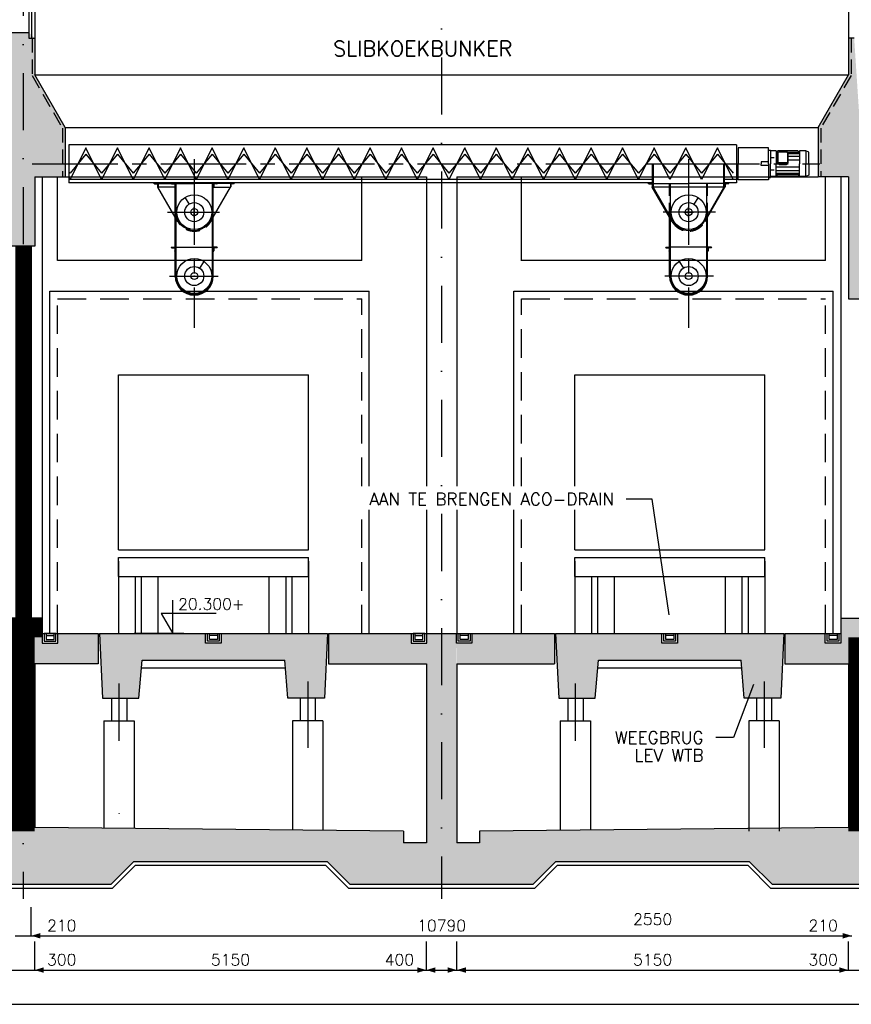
# Model space of a CAD drawing. Extents: x 0 to 118900, y 0 to 84100.
# Tile 11 of 20: x 59925 to 70860, y 47046 to 59987. Entities that reach past the tile are written whole.
import ezdxf
from ezdxf.enums import TextEntityAlignment as Align

# ---------------------------------------------------------------- set-up
doc = ezdxf.new("R2010")
doc.units = 0
doc.header["$LTSCALE"] = 60
doc.header["$MEASUREMENT"] = 0
for name, pattern in [('CENTER2', [28.125, 18.75, -3.125, 3.125, -3.125]), ('CENTRE2', [28.125, 18.75, -3.125, 3.125, -3.125]), ('DASHDOT', [25, 12.5, -6.25, 0, -6.25]), ('HIDDEN', [9.375, 6.25, -3.125]), ('HIDDEN2', [4.6875, 3.125, -1.5625])]:
    doc.linetypes.add(name, pattern=pattern)
doc.layers.get('0').update_dxf_attribs({"linetype": 'CONTINUOUS'})
for name, color, linetype in [('BEKLEDINGBETON', 3, 'CONTINUOUS'), ('BETON', 8, 'CONTINUOUS'), ('CONSTR50', 1, 'CONTINUOUS'), ('HGTMAAT15', 3, 'CONTINUOUS'), ('LAAG18', 3, 'CONTINUOUS'), ('LAAG25', 4, 'CONTINUOUS'), ('LAAG35', 7, 'CONTINUOUS'), ('MAAT15', 3, 'CONTINUOUS'), ('MAAT20', 4, 'CONTINUOUS'), ('ME-CL', 8, 'CENTRE2'), ('ME1', 8, 'CONTINUOUS'), ('ME2', 8, 'CONTINUOUS'), ('RIOLERING', 7, 'CONTINUOUS'), ('STRAMIEN', 3, 'DASHDOT'), ('TXT18', 3, 'CONTINUOUS')]:
    doc.layers.add(name, color=color, linetype=linetype)
doc.styles.add('ROMANS', font='romans')

# ---------------------------------------------------------------- blocks, each defined once
blk = doc.blocks.new('ST105')
at = {"color": 0}
for p, q in [((0, 49.94261007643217), (0.05738992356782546, 50)), ((0, 42.87154226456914), (4.798600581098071, 47.6701428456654)), ((0, 35.80047445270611), (5, 40.80047445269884)), ((0, 28.7294066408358), (5, 33.7294066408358)), ((0, 21.65833882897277), (5, 26.65833882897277)), ((0, 14.58727101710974), (5, 19.58727101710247)), ((0, 7.516203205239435), (5, 12.51620320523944)), ((0, 0.445135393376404), (6.83269129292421, 7.277826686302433)), ((6.625932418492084, 0), (11.63543239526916, 5.00949997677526)), ((13.69700023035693, 0), (18.69700023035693, 5)), ((20.76806804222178, 0), (25.76806804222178, 5)), ((27.83913585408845, 0), (32.83913585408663, 5)), ((34.9102036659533, 0), (39.9102036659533, 5)), ((41.98127147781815, 0), (46.95196680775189, 4.970695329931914)), ((49.05233928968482, 0), (50, 0.9476607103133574))]:
    blk.add_line(p, q, dxfattribs=at)
for p, q in [((0, 50), (0, 0)), ((0, 0), (50, 0)), ((5, 46.5), (5, 12)), ((12, 5), (46.5, 5)), ((50, 0), (50, 1.5))]:
    blk.add_line(p, q)
for centre, radius, start, end in [((1.5, 46.5), 3.5, 0, 90), ((12, 12), 7, 180, 270), ((46.5, 1.5), 3.5, 0, 90)]:
    blk.add_arc(centre, radius, start, end)
blk = doc.blocks.new('ZUHMAAT1')
at = {"layer": 'MAAT20'}
for p, q in [((4.305790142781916, 1.818989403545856e-12), (4.305790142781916, 2.930362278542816)), ((3.295427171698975, 1.750000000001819), (4.305790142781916, 1.818989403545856e-12)), ((8.103743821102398, 1.750000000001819), (3.295427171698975, 1.750000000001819)), ((5.259197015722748, 1.818989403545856e-12), (0.9211685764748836, 1.818989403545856e-12))]:
    blk.add_line(p, q, dxfattribs=at)
blk = doc.blocks.new('ZUDIMTUS')
at = {"color": 3}
blk.add_solid([(0, 0), (-800, -240), (-800, 240)], dxfattribs=at)

msp = doc.modelspace()

# ---------------------------------------------------------------- linework, layer by layer
at = {"layer": 'BEKLEDINGBETON', "linetype": 'HIDDEN2'}
for points in [[(60087.03758351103, 59744.70085465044), (60087.03758351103, 59253.15032084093), (60487.0418356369, 58560.32263291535), (60487.0418356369, 57919.70085465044)], [(70857.03333138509, 59744.70085465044), (70857.03333138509, 59253.1429559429), (70457.03333138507, 58560.32263291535), (70457.03333138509, 57919.70085465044)]]:
    msp.add_lwpolyline(points, dxfattribs=at)
at = {"layer": 'BETON', "color": 4, "linetype": 'Continuous', "const_width": 210.0000000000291}
msp.add_lwpolyline([(59972.03758351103, 57009.70085465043), (59972.03758351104, 52119.70085465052)], dxfattribs=at)
at = {"layer": 'BETON'}
for points, const_width in [([(60222.03758351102, 51994.70085465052), (52822.03758351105, 51994.70085465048)], 250.0000000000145), ([(59972.03758351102, 51869.70085465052), (59972.03758351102, 49319.70085465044)], 300), ([(70972.03758351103, 51869.70085465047), (70972.03758351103, 49319.70085465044)], 300)]:
    msp.add_lwpolyline(points, dxfattribs=dict(at, const_width=const_width))
for points in [[(59822.03758351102, 57269.70085465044), (60122.03758351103, 57009.70085465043), (59822.03758351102, 59819.70085465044), (60122.03758351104, 57919.70085465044)], [(59822.03758351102, 59819.70085465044), (60122.03758351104, 57919.70085465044), (60047.03758351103, 59819.70085465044), (60047.03758351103, 59744.70085465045)], [(60047.03758351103, 59819.70085465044), (60047.03758351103, 59744.70085465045), (60122.03758351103, 59744.70085465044), (60122.03758351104, 57919.70085465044)], [(71122.03333138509, 56319.70085465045), (70897.03333138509, 59744.70085465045), (70822.03333138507, 56319.70085465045), (70822.03333138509, 59744.70085465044)], [(60122.03758351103, 59262.52854257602), (60522.0418356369, 58569.70085465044), (60122.03758351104, 57919.70085465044), (60522.0418356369, 57919.70085465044)], [(70422.03333138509, 57919.70085465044), (70822.03333138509, 57919.70085465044), (70422.03333138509, 58569.70085465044), (70822.03333138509, 59262.52117767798)], [(53222.037583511, 57269.70085465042), (53222.037583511, 57009.70085465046), (59822.03758351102, 57269.70085465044), (60122.03758351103, 57009.70085465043)], [(74672.037583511, 52119.70085465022), (74672.037583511, 51869.70085465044), (70722.03758351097, 52119.70085465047), (71122.03758351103, 51869.70085465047)], [(70722.03758351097, 52119.70085465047), (71122.03758351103, 51869.70085465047), (70722.03758351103, 51792.7008546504), (71122.03758351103, 51869.70085465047)], [(60122.03758351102, 51519.70085465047), (59822.03758351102, 51869.70085465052), (60222.03758351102, 51792.70085465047), (60222.03758351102, 51919.70085465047)], [(60957.03758351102, 51519.70085465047), (60427.03758351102, 51792.70085465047), (60957.03758351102, 51919.70085465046), (60427.03758351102, 51919.70085465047)], [(60972.03758351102, 51919.70085465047), (61012.03758351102, 51069.70085465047), (61533.70425017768, 51569.70085465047), (61492.03758351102, 51069.70085465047)], [(60972.03758351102, 51919.70085465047), (61533.70425017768, 51569.70085465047), (62369.53758351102, 51919.70085465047), (62369.53758351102, 51792.70085465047)], [(62574.53758351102, 51919.70085465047), (62574.53758351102, 51792.70085465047), (63972.03758351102, 51919.70085465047), (63410.37091684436, 51569.70085465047)], [(63972.03758351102, 51919.70085465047), (63410.37091684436, 51569.70085465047), (63932.03758351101, 51069.70085465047), (63452.03758351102, 51069.70085465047)], [(63987.03758351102, 51919.70085465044), (63987.03758351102, 51519.70085465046), (65072.03758351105, 51919.70085465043), (65072.03758351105, 51792.70085465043)], [(65272.03758351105, 51919.70085465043), (65667.03758351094, 51919.70085465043), (65272.03758351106, 49169.70085465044), (65672.03758351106, 49169.70085465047)], [(66957.03758351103, 51919.70085465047), (66957.03758351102, 51519.70085465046), (65872.03758351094, 51919.70085465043), (65872.03758351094, 51792.70085465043)], [(67533.70425017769, 51569.70085465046), (68369.53758351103, 51792.70085465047), (66972.03758351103, 51919.70085465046), (68369.53758351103, 51919.70085465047)], [(67012.03758351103, 51069.70085465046), (67492.03758351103, 51069.70085465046), (66972.03758351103, 51919.70085465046), (67533.70425017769, 51569.70085465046)], [(69972.03758351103, 51919.70085465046), (69410.37091684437, 51569.70085465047), (68574.53758351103, 51919.70085465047), (68574.53758351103, 51792.70085465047)], [(69932.03758351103, 51069.70085465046), (69452.03758351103, 51069.70085465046), (69972.03758351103, 51919.70085465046), (69410.37091684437, 51569.70085465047)], [(69987.03758351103, 51519.70085465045), (69987.03758351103, 51919.70085465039), (70517.03758351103, 51792.7008546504), (70517.03758351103, 51919.7008546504)], [(71122.03758351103, 51869.70085465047), (70722.03758351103, 51919.70085465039), (70822.03758351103, 51519.70085465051), (70722.03758351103, 51792.7008546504)], [(60122.03758351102, 51519.70085465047), (60222.03758351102, 51792.70085465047), (60957.03758351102, 51519.70085465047), (60427.03758351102, 51792.70085465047)], [(61533.70425017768, 51569.70085465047), (62369.53758351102, 51792.70085465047), (63410.37091684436, 51569.70085465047), (62574.53758351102, 51792.70085465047)], [(63987.03758351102, 51519.70085465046), (65072.03758351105, 51792.70085465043), (65272.03758351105, 51519.70085465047), (65277.03758351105, 51792.70085465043)], [(65672.03758351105, 51519.70085465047), (65667.03758351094, 51792.70085465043), (66957.03758351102, 51519.70085465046), (65872.03758351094, 51792.70085465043)], [(69410.37091684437, 51569.70085465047), (68574.53758351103, 51792.70085465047), (67533.70425017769, 51569.70085465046), (68369.53758351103, 51792.70085465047)], [(70822.03758351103, 51519.70085465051), (70722.03758351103, 51792.7008546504), (69987.03758351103, 51519.70085465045), (70517.03758351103, 51792.7008546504)], [(58822.03758351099, 48619.70085465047), (61122.037583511, 48619.70085465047), (58822.3920272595, 49319.77489537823), (59822.03758351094, 49319.70085465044)], [(59822.03758351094, 49319.70085465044), (60122.03758351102, 49369.70085465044), (61122.037583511, 48619.70085465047), (61422.03758351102, 48919.70085465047)], [(60122.03758351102, 49369.70085465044), (61422.03758351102, 48919.70085465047), (64972.03758351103, 49319.70085465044), (63972.03758351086, 48919.70085465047)], [(64972.03758351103, 49319.70085465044), (63972.03758351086, 48919.70085465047), (64972.03758351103, 49169.70085465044), (64272.03758351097, 48619.70085465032)], [(65972.03758351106, 49319.70085465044), (66972.03758351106, 48919.70085465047), (70822.03758351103, 49369.70085465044), (69522.03758351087, 48919.70085465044)], [(65972.03758351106, 49169.70085465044), (66672.03758351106, 48619.70085465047), (65972.03758351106, 49319.70085465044), (66972.03758351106, 48919.70085465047)], [(70822.03758351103, 49369.70085465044), (69522.03758351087, 48919.70085465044), (71122.03758351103, 49319.70085465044), (69822.03758351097, 48619.70085465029)], [(71122.03758351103, 49319.70085465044), (69822.03758351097, 48619.70085465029), (72422.037583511, 48919.70085465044), (72122.03758351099, 48619.70085465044)], [(64972.03758351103, 49169.70085465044), (64272.03758351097, 48619.70085465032), (65972.03758351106, 49169.70085465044), (66672.03758351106, 48619.70085465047)]]:
    msp.add_solid(points, dxfattribs=at)
at = {"layer": 'CONSTR50'}
for p, q in [((60122.03758351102, 63369.70085465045), (60122.03758351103, 59262.52854257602)), ((70822.03333138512, 63369.70085465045), (70822.03333138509, 59262.52117767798)), ((60047.03758351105, 61694.70085465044), (60047.03758351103, 59744.70085465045)), ((60082.03758351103, 61694.70085465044), (60082.03758351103, 59744.70085465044)), ((59822.03758351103, 59819.70085465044), (60047.03758351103, 59819.70085465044)), ((60047.03758351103, 59744.70085465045), (60122.03758351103, 59744.70085465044)), ((70897.03333138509, 59744.70085465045), (70822.03333138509, 59744.70085465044)), ((60522.0418356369, 58569.70085465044), (60122.03758351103, 59262.52854257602)), ((70422.03333138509, 58569.70085465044), (70822.03333138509, 59262.52117767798)), ((60522.0418356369, 58569.70085465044), (60522.0418356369, 57919.70085465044)), ((70422.03333138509, 58569.70085465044), (70422.03333138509, 57919.70085465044)), ((60122.03758351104, 57919.70085465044), (60122.03758351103, 57009.70085465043)), ((60122.03758351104, 57919.70085465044), (60522.0418356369, 57919.70085465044)), ((70822.03333138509, 57919.70085465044), (70422.03333138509, 57919.70085465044)), ((70822.03333138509, 57919.70085465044), (70822.03333138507, 56319.70085465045)), ((60122.03758351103, 57009.70085465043), (56722.037583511, 57009.70085465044)), ((70822.03333138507, 56319.70085465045), (71122.37333138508, 56319.70085465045)), ((60222.03758351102, 52119.70085465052), (52822.03758351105, 52119.70085465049)), ((60222.03758351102, 52119.70085465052), (60222.03758351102, 51919.70085465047)), ((70722.03758351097, 52119.70085465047), (74992.03758351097, 52119.70085465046)), ((70722.03758351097, 52119.70085465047), (70722.03758351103, 51919.70085465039)), ((60222.03758351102, 51919.70085465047), (60957.03758351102, 51919.70085465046)), ((60222.03758351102, 51919.70085465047), (60222.03758351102, 51792.70085465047)), ((60427.03758351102, 51792.70085465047), (60427.03758351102, 51919.70085465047)), ((60957.03758351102, 51919.70085465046), (60957.03758351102, 51519.70085465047)), ((60972.03758351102, 51919.70085465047), (61012.03758351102, 51069.70085465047)), ((60972.03758351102, 51919.70085465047), (63972.03758351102, 51919.70085465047)), ((62369.53758351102, 51792.70085465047), (62369.53758351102, 51919.70085465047)), ((62574.53758351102, 51919.70085465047), (62574.53758351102, 51792.70085465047)), ((63972.03758351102, 51919.70085465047), (63932.03758351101, 51069.70085465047)), ((63987.03758351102, 51919.70085465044), (63987.03758351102, 51519.70085465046)), ((63987.03758351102, 51919.70085465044), (66957.03758351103, 51919.70085465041)), ((65072.03758351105, 51919.70085465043), (65072.03758351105, 51792.70085465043)), ((65277.03758351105, 51792.70085465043), (65277.03758351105, 51919.70085465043)), ((65667.03758351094, 51792.70085465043), (65667.03758351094, 51919.70085465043)), ((65872.03758351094, 51919.70085465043), (65872.03758351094, 51792.70085465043)), ((66957.03758351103, 51919.70085465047), (66957.03758351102, 51519.70085465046)), ((66972.03758351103, 51919.70085465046), (67012.03758351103, 51069.70085465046)), ((66972.03758351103, 51919.70085465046), (69972.03758351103, 51919.70085465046)), ((68369.53758351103, 51792.70085465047), (68369.53758351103, 51919.70085465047)), ((68574.53758351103, 51919.70085465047), (68574.53758351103, 51792.70085465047)), ((69972.03758351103, 51919.70085465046), (69932.03758351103, 51069.70085465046)), ((69987.03758351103, 51919.70085465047), (69987.03758351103, 51519.70085465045)), ((69987.03758351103, 51919.70085465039), (70722.03758351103, 51919.70085465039)), ((70517.03758351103, 51792.7008546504), (70517.03758351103, 51919.7008546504)), ((70722.03758351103, 51919.7008546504), (70722.03758351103, 51792.7008546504)), ((60222.03758351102, 51792.70085465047), (60427.03758351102, 51792.70085465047)), ((62574.53758351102, 51792.70085465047), (62369.53758351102, 51792.70085465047)), ((65072.03758351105, 51792.70085465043), (65277.03758351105, 51792.70085465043)), ((65872.03758351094, 51792.70085465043), (65667.03758351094, 51792.70085465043)), ((68574.53758351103, 51792.70085465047), (68369.53758351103, 51792.70085465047)), ((70722.03758351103, 51792.7008546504), (70517.03758351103, 51792.7008546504)), ((60122.03758351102, 51519.70085465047), (60122.03758351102, 49369.70085465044)), ((60957.03758351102, 51519.70085465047), (60122.03758351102, 51519.70085465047)), ((61492.03758351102, 51069.70085465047), (61533.70425017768, 51569.70085465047)), ((61533.70425017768, 51569.70085465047), (63410.37091684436, 51569.70085465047)), ((63452.03758351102, 51069.70085465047), (63410.37091684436, 51569.70085465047)), ((63987.03758351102, 51519.70085465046), (65272.03758351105, 51519.70085465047)), ((65272.03758351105, 51519.70085465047), (65272.03758351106, 49169.70085465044)), ((65672.03758351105, 51519.70085465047), (65672.03758351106, 49169.70085465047)), ((65672.03758351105, 51519.70085465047), (66957.03758351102, 51519.70085465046)), ((67492.03758351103, 51069.70085465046), (67533.70425017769, 51569.70085465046)), ((67533.70425017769, 51569.70085465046), (69410.37091684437, 51569.70085465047)), ((69452.03758351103, 51069.70085465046), (69410.37091684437, 51569.70085465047)), ((69987.03758351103, 51519.70085465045), (70822.03758351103, 51519.70085465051)), ((70822.03758351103, 51519.70085465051), (70822.03758351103, 49369.70085465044)), ((61012.03758351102, 51069.70085465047), (61492.03758351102, 51069.70085465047)), ((63932.03758351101, 51069.70085465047), (63452.03758351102, 51069.70085465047)), ((67012.03758351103, 51069.70085465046), (67492.03758351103, 51069.70085465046)), ((69932.03758351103, 51069.70085465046), (69452.03758351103, 51069.70085465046)), ((64972.03758351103, 49319.70085465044), (60122.03758351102, 49369.70085465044)), ((64972.03758351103, 49319.70085465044), (64972.03758351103, 49169.70085465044)), ((70822.03758351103, 49369.70085465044), (65972.03758351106, 49319.70085465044)), ((65972.03758351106, 49319.70085465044), (65972.03758351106, 49169.70085465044)), ((65272.03758351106, 49169.70085465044), (64972.03758351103, 49169.70085465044)), ((65972.03758351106, 49169.70085465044), (65672.03758351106, 49169.70085465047)), ((61122.037583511, 48619.70085465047), (61422.03758351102, 48919.70085465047)), ((63972.03758351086, 48919.70085465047), (61422.03758351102, 48919.70085465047)), ((64272.03758351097, 48619.70085465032), (63972.03758351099, 48919.70085465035)), ((66672.03758351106, 48619.70085465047), (66972.03758351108, 48919.70085465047)), ((69522.03758351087, 48919.70085465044), (66972.03758351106, 48919.70085465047)), ((69822.03758351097, 48619.70085465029), (69522.03758351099, 48919.70085465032)), ((61122.037583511, 48619.70085465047), (58822.03758351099, 48619.70085465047)), ((66672.03758351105, 48619.70085465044), (64272.03758351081, 48619.70085465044)), ((72122.03758351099, 48619.70085465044), (69822.03758351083, 48619.70085465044))]:
    msp.add_line(p, q, dxfattribs=at)
at = {"layer": 'LAAG18'}
for p, q in [((61222.03758351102, 55319.70085465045), (63722.03758351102, 55319.70085465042)), ((61222.03758351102, 53019.70085465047), (61222.03758351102, 55319.70085465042)), ((63722.03758351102, 53019.70085465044), (63722.03758351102, 55319.70085465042)), ((67222.03758351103, 55319.70085465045), (69722.03758351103, 55319.70085465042)), ((67222.03758351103, 53856.24283081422), (67222.03758351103, 55319.70085465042)), ((69722.03758351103, 53019.70085465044), (69722.03758351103, 55319.70085465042)), ((67222.03758351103, 53019.70085465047), (67222.03758351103, 53545.99451064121)), ((61222.03758351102, 53019.70085465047), (63722.03758351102, 53019.70085465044)), ((67222.03758351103, 53019.70085465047), (69722.03758351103, 53019.70085465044)), ((61222.03758351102, 52669.70085465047), (61222.03758351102, 52919.70085465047)), ((61222.03758351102, 52919.70085465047), (63722.03758351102, 52919.70085465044)), ((61222.03758351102, 52869.70085465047), (61222.03758351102, 51919.70085465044)), ((63722.03758351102, 52669.70085465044), (63722.03758351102, 52919.70085465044)), ((63722.03758351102, 52869.70085465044), (63722.03758351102, 51919.70085465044)), ((67222.03758351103, 52919.70085465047), (69722.03758351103, 52919.70085465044)), ((67222.03758351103, 52669.70085465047), (67222.03758351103, 52919.70085465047)), ((67222.03758351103, 52869.70085465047), (67222.03758351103, 51919.70085465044)), ((69722.03758351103, 52669.70085465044), (69722.03758351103, 52919.70085465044)), ((69722.03758351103, 52869.70085465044), (69722.03758351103, 51919.70085465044)), ((61222.03758351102, 52669.70085465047), (63722.03758351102, 52669.70085465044)), ((61442.03758351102, 52669.70085465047), (61442.03758351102, 51919.70085465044)), ((61522.03758351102, 52669.70085465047), (61522.03758351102, 51919.70085465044)), ((61742.03758351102, 52669.70085465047), (61742.03758351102, 51919.70085465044)), ((63202.03758351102, 52669.70085465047), (63202.03758351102, 51919.70085465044)), ((63422.03758351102, 52669.70085465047), (63422.03758351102, 51919.70085465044)), ((63502.03758351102, 52669.70085465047), (63502.03758351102, 51919.70085465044)), ((67222.03758351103, 52669.70085465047), (69722.03758351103, 52669.70085465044)), ((67442.03758351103, 52669.70085465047), (67442.03758351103, 51919.70085465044)), ((67522.03758351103, 52669.70085465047), (67522.03758351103, 51919.70085465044)), ((67742.03758351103, 52669.70085465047), (67742.03758351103, 51919.70085465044)), ((69202.03758351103, 52669.70085465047), (69202.03758351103, 51919.70085465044)), ((69422.03758351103, 52669.70085465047), (69422.03758351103, 51919.70085465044)), ((69502.03758351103, 52669.70085465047), (69502.03758351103, 51919.70085465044)), ((61142.74826162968, 48569.70085465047), (61442.74826162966, 48869.70085465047)), ((63951.32690539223, 48869.70085465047), (61442.74826162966, 48869.70085465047)), ((64251.32690539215, 48569.70085465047), (63951.32690539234, 48869.70085465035)), ((66692.7482616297, 48569.70085465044), (66992.74826162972, 48869.70085465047)), ((69501.32690539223, 48869.70085465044), (66992.74826162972, 48869.70085465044)), ((69801.32690539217, 48569.70085465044), (69501.32690539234, 48869.70085465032)), ((61142.74826162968, 48569.70085465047), (58801.32690539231, 48569.70085465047)), ((66692.74826162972, 48569.70085465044), (64251.32690539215, 48569.70085465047)), ((72142.74826162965, 48569.70085465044), (69801.32690539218, 48569.70085465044))]:
    msp.add_line(p, q, dxfattribs=at)
at = {"layer": 'LAAG25'}
for p, q in [((60122.03758351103, 59262.52854257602), (70822.03333138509, 59262.52117767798)), ((60522.0418356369, 58569.70085465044), (70422.03333138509, 58569.70085465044)), ((60422.03758351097, 56819.70085465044), (60422.03758351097, 57919.70085465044)), ((60522.0418356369, 57919.70085465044), (65272.03758351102, 57919.70085465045)), ((64422.03758351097, 56819.70085465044), (64422.03758351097, 57919.70085465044)), ((65272.03758351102, 57919.70085465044), (65272.03758351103, 53856.24283081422)), ((65672.03758351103, 57919.70085465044), (65672.03758351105, 53856.24283081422)), ((65672.03758351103, 57919.70085465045), (70422.03333138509, 57919.70085465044)), ((66522.03758351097, 56819.70085465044), (66522.03758351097, 57919.70085465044)), ((70522.03758351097, 56819.70085465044), (70522.03758351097, 57919.70085465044)), ((70722.03758351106, 57919.70085465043), (70722.03758351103, 52119.70085465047)), ((64422.03758351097, 56819.70085465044), (60422.03758351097, 56819.70085465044)), ((70522.03758351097, 56819.70085465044), (66522.03758351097, 56819.70085465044)), ((60322.03758351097, 56419.70085465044), (64522.03758351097, 56419.70085465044)), ((60322.03758351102, 51919.70085465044), (60322.03758351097, 56419.70085465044)), ((64522.037583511, 53856.24283081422), (64522.03758351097, 56419.70085465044)), ((66422.03758351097, 56419.70085465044), (70622.03758351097, 56419.70085465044)), ((66422.037583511, 53856.24283081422), (66422.03758351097, 56419.70085465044)), ((70622.03758351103, 51919.70085465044), (70622.03758351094, 56419.70085465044)), ((64522.03758351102, 51919.70085465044), (64522.037583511, 53545.99451064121)), ((65272.03758351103, 53545.99451064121), (65272.03758351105, 51919.70085465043)), ((65672.03758351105, 53545.99451064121), (65672.03758351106, 51919.70085465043)), ((66422.03758351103, 51919.70085465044), (66422.037583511, 53545.99451064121)), ((60272.03758351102, 51894.70085465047), (60377.03758351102, 51894.70085465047)), ((62524.53758351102, 51894.70085465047), (62419.53758351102, 51894.70085465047)), ((65122.03758351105, 51894.70085465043), (65227.03758351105, 51894.70085465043)), ((65822.03758351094, 51894.70085465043), (65717.03758351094, 51894.70085465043)), ((68524.53758351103, 51894.70085465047), (68419.53758351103, 51894.70085465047)), ((70672.03758351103, 51894.7008546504), (70567.03758351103, 51894.7008546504)), ((61525.37091684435, 51469.70085465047), (63418.70425017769, 51469.70085465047)), ((67525.37091684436, 51469.70085465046), (69418.7042501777, 51469.70085465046)), ((61232.03758352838, 50510.83760223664), (61232.03758351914, 51262.98491286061)), ((63712.03758351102, 51286.67459193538), (63712.03758351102, 50416.07888593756)), ((67232.03758352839, 50510.83760223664), (67232.03758351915, 51262.9849128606)), ((69712.03758351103, 51286.67459193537), (69712.03758351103, 50416.07888593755)), ((61132.03758351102, 51069.70085465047), (61132.03758351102, 50769.70085465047)), ((61332.03758351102, 51069.70085465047), (61332.03758351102, 50769.70085465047)), ((63612.03758351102, 51069.70085465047), (63612.03758351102, 50769.70085465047)), ((63812.03758351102, 51069.70085465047), (63812.03758351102, 50769.70085465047)), ((67132.03758351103, 51069.70085465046), (67132.03758351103, 50769.70085465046)), ((67332.03758351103, 51069.70085465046), (67332.03758351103, 50769.70085465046)), ((69612.03758351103, 51069.70085465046), (69612.03758351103, 50769.70085465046)), ((69812.03758351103, 51069.70085465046), (69812.03758351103, 50769.70085465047)), ((61032.03758351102, 50769.70085465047), (61432.03758351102, 50769.70085465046)), ((61032.03758351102, 50769.70085465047), (61032.03758351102, 49360.31941135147)), ((61432.03758351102, 50769.70085465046), (61432.03758351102, 49356.19570001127)), ((63912.03758351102, 50769.70085465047), (63512.03758351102, 50769.70085465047)), ((63512.03758351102, 50769.70085465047), (63512.03758351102, 49334.75240104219)), ((63912.03758351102, 50769.70085465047), (63912.03758351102, 49330.62868970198)), ((67032.03758351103, 50769.70085465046), (67032.03758351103, 49330.62868970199)), ((67032.03758351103, 50769.70085465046), (67432.03758351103, 50769.70085465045)), ((67432.03758351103, 50769.70085465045), (67432.03758351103, 49334.7524010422)), ((69512.03758351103, 50769.70085465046), (69512.03758351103, 49319.70085465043)), ((69912.03758351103, 50769.70085465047), (69512.03758351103, 50769.70085465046)), ((69912.03758351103, 50769.70085465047), (69912.03758351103, 49319.70085465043))]:
    msp.add_line(p, q, dxfattribs=at)
at = {"layer": 'LAAG25', "linetype": 'Continuous'}
msp.add_line((60222.03758351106, 57919.70085465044), (60222.03758351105, 52119.70085465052), dxfattribs=at)
at = {"layer": 'LAAG25', "linetype": 'HIDDEN'}
for p, q in [((60422.03758351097, 56319.70085465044), (64422.03758351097, 56319.70085465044)), ((60422.03758351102, 51919.70085465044), (60422.03758351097, 56319.70085465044)), ((64422.03758351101, 53856.24283081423), (64422.03758351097, 56319.70085465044)), ((66522.03758351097, 56319.70085465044), (70522.03758351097, 56319.70085465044)), ((66522.037583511, 53856.24283081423), (66522.03758351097, 56319.70085465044)), ((70522.03758351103, 51919.70085465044), (70522.03758351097, 56319.70085465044)), ((64422.03758351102, 51919.70085465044), (64422.03758351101, 53545.99451064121)), ((66522.03758351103, 51919.70085465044), (66522.03758351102, 53545.99451064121))]:
    msp.add_line(p, q, dxfattribs=at)
at = {"layer": 'LAAG25'}
for centre, radius in [((66522.03758351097, 56819.70085465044), 1.059673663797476), ((61232.03758351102, 49551.40559970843), 0.590761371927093)]:
    msp.add_circle(centre, radius, dxfattribs=at)
at = {"layer": 'LAAG35', "linetype": 'Continuous'}
msp.add_line((60077.03758351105, 57009.70085465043), (60077.03758351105, 52119.70085465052), dxfattribs=at)
at = {"layer": 'MAAT15'}
for p, q in [((60077.03758351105, 47946.4947824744), (60077.03758351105, 48321.4947824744)), ((59867.03758351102, 47946.4947824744), (60077.03758351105, 47946.4947824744)), ((60077.03758351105, 47946.4947824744), (70867.037583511, 47946.4947824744)), ((60122.03758351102, 47495.90685096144), (60122.03758351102, 47870.90685096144)), ((65272.03758351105, 47495.90685096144), (65272.03758351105, 47870.90685096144)), ((65672.03758351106, 47495.90685096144), (65672.03758351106, 47870.90685096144)), ((70822.03758351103, 47495.90685096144), (70822.03758351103, 47870.90685096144)), ((59822.03758351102, 47495.90685096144), (60122.03758351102, 47495.90685096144)), ((60122.03758351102, 47495.90685096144), (65272.03758351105, 47495.90685096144)), ((65272.03758351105, 47495.90685096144), (65672.03758351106, 47495.90685096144)), ((65672.03758351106, 47495.90685096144), (70822.03758351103, 47495.90685096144)), ((70822.03758351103, 47495.90685096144), (71122.03758351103, 47495.90685096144)), ((26922.03758351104, 47045.90685096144), (75122.03758351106, 47045.90685096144))]:
    msp.add_line(p, q, dxfattribs=at)
at = {"layer": 'ME-CL'}
for p, q in [((62220.35884414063, 58152.77343580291), (62220.35884414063, 55938.06289868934)), ((68720.35884414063, 58152.77343580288), (68720.35884414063, 55938.06289868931)), ((60090.96663948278, 58093.91249944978), (70443.82325914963, 58093.91249944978)), ((61868.34702261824, 57457.61249944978), (62553.45015548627, 57457.61249944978)), ((69072.37066566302, 57457.61249944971), (68387.267532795, 57457.61249944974)), ((61893.92420624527, 56617.61249944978), (62533.35379692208, 56617.61249944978)), ((69046.793482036, 56617.61249944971), (68407.36389135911, 56617.61249944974))]:
    msp.add_line(p, q, dxfattribs=at)
at = {"layer": 'ME-CL', "linetype": 'CENTER2'}
for p, q in [((62220.35884414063, 57393.38654169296), (62220.35884414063, 57521.8384572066)), ((68720.35884414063, 57393.38654169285), (68720.35884414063, 57521.83845720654)), ((62156.13288638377, 57457.61249944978), (62284.58480189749, 57457.61249944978)), ((68656.13288638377, 57457.61249944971), (68784.5848018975, 57457.61249944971))]:
    msp.add_line(p, q, dxfattribs=at)
at = {"layer": 'ME1'}
for p, q in [((60570.34419545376, 58343.91249944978), (60570.34419545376, 57843.91249944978)), ((69347.93727978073, 58343.91249944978), (60570.34419545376, 58343.91249944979)), ((60794.89557522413, 58302.39486671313), (60586.41320796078, 57885.4301321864)), ((61001.56173474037, 57885.4301321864), (60794.89557522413, 58302.39486671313)), ((61210.04557522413, 58302.39486671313), (61001.56320796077, 57885.4301321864)), ((61416.71173474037, 57885.4301321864), (61210.04557522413, 58302.39486671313)), ((61625.19557522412, 58302.39486671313), (61416.71320796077, 57885.4301321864)), ((61831.86173474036, 57885.4301321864), (61625.19557522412, 58302.39486671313)), ((62040.34557522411, 58302.39486671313), (61831.86320796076, 57885.4301321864)), ((62247.01173474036, 57885.4301321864), (62040.34557522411, 58302.39486671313)), ((62455.49557522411, 58302.39486671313), (62247.01320796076, 57885.4301321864)), ((62662.16173474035, 57885.4301321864), (62455.49557522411, 58302.39486671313)), ((62870.6455752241, 58302.39486671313), (62662.16320796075, 57885.4301321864)), ((63077.31173474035, 57885.4301321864), (62870.6455752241, 58302.39486671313)), ((63285.79557522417, 58302.39486671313), (63077.31320796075, 57885.4301321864)), ((63492.46173474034, 57885.4301321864), (63285.79557522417, 58302.39486671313)), ((63700.94557522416, 58302.39486671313), (63492.46320796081, 57885.4301321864)), ((63907.61173474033, 57885.4301321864), (63700.94557522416, 58302.39486671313)), ((64116.09557522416, 58302.39486671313), (63907.61320796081, 57885.4301321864)), ((64322.76173474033, 57885.4301321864), (64116.09557522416, 58302.39486671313)), ((64531.24557522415, 58302.39486671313), (64322.7632079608, 57885.4301321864)), ((64737.91173474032, 57885.4301321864), (64531.24557522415, 58302.39486671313)), ((64946.39557522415, 58302.39486671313), (64737.9132079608, 57885.4301321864)), ((65153.06173474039, 57885.4301321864), (64946.39557522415, 58302.39486671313)), ((65361.54557522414, 58302.39486671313), (65153.06320796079, 57885.4301321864)), ((65568.21173474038, 57885.4301321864), (65361.54557522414, 58302.39486671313)), ((65776.69557522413, 58302.39486671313), (65568.21320796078, 57885.4301321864)), ((65983.36173474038, 57885.4301321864), (65776.69557522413, 58302.39486671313)), ((66191.84557522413, 58302.39486671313), (65983.36320796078, 57885.4301321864)), ((66398.51173474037, 57885.4301321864), (66191.84557522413, 58302.39486671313)), ((66606.99557522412, 58302.39486671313), (66398.51320796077, 57885.4301321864)), ((66813.66173474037, 57885.4301321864), (66606.99557522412, 58302.39486671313)), ((67022.14557522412, 58302.39486671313), (66813.66320796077, 57885.4301321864)), ((67228.81173474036, 57885.4301321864), (67022.14557522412, 58302.39486671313)), ((67437.29557522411, 58302.39486671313), (67228.81320796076, 57885.4301321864)), ((67643.96173474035, 57885.4301321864), (67437.29557522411, 58302.39486671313)), ((67852.4455752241, 58302.39486671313), (67643.96320796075, 57885.4301321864)), ((68059.11173474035, 57885.4301321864), (67852.4455752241, 58302.39486671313)), ((68267.5955752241, 58302.39486671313), (68059.11320796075, 57885.4301321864)), ((68474.26173474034, 57885.4301321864), (68267.5955752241, 58302.39486671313)), ((68682.7455752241, 58302.39486671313), (68474.26320796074, 57885.4301321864)), ((68889.41173474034, 57885.4301321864), (68682.7455752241, 58302.39486671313)), ((69097.89557522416, 58302.39486671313), (68889.41320796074, 57885.4301321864)), ((69304.56173474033, 57885.4301321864), (69097.89557522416, 58302.39486671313)), ((69347.93727978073, 58343.91249944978), (69347.93727978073, 57843.91249944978)), ((69372.50237774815, 58304.74291504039), (69372.50237774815, 58093.91249944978)), ((69772.50237774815, 58304.74291504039), (69372.50237774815, 58304.74291504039)), ((69772.50237774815, 58273.91249944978), (69772.50237774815, 58304.74291504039)), ((69869.97957482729, 58261.91249944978), (69869.97957482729, 58093.91249944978)), ((69892.41884589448, 58261.91249944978), (69869.97957482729, 58239.47322838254)), ((69892.68728352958, 58239.47322838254), (69869.97957482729, 58239.47322838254)), ((69891.5094033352, 58238.29534818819), (69901.78380250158, 58248.56974735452)), ((69891.5094033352, 58101.13895220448), (69891.5094033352, 58238.29534818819)), ((70156.81382749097, 58261.91249944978), (69892.41884589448, 58261.91249944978)), ((69895.53238236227, 58103.70071910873), (69895.53238236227, 58242.31832721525)), ((69901.78380250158, 58248.56974735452), (70015.33430507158, 58248.56974735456)), ((70025.60870423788, 58238.29534818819), (70015.33430507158, 58248.56974735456)), ((70021.58572521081, 58242.31832721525), (70021.58572521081, 58103.70071910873)), ((70179.25309855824, 58239.47322838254), (70024.4308240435, 58239.47322838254)), ((70025.60870423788, 58238.29534818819), (70025.60870423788, 58101.13895220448)), ((70156.81382749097, 58261.91249944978), (70179.25309855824, 58239.47322838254)), ((70179.25309855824, 58261.91249944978), (70179.25309855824, 58093.91249944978)), ((70263.6004232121, 58261.91249944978), (70263.6004232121, 58093.91249944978)), ((60794.89557522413, 58219.35960123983), (60586.41320796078, 57968.4653976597)), ((60794.89557522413, 58219.35960123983), (61001.56173474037, 57968.4653976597)), ((61210.04557522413, 58219.35960123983), (61001.56320796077, 57968.4653976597)), ((61210.04557522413, 58219.35960123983), (61416.71173474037, 57968.4653976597)), ((61625.19557522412, 58219.35960123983), (61416.71320796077, 57968.4653976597)), ((61625.19557522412, 58219.35960123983), (61831.86173474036, 57968.4653976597)), ((62040.34557522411, 58219.35960123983), (61831.86320796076, 57968.4653976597)), ((62040.34557522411, 58219.35960123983), (62247.01173474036, 57968.4653976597)), ((62455.49557522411, 58219.35960123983), (62247.01320796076, 57968.4653976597)), ((62455.49557522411, 58219.35960123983), (62662.16173474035, 57968.4653976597)), ((62870.6455752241, 58219.35960123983), (62662.16320796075, 57968.4653976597)), ((62870.6455752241, 58219.35960123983), (63077.31173474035, 57968.4653976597)), ((63285.79557522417, 58219.35960123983), (63077.31320796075, 57968.4653976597)), ((63285.79557522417, 58219.35960123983), (63492.46173474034, 57968.4653976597)), ((63700.94557522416, 58219.35960123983), (63492.46320796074, 57968.4653976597)), ((63700.94557522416, 58219.35960123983), (63907.61173474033, 57968.4653976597)), ((64116.09557522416, 58219.35960123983), (63907.61320796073, 57968.4653976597)), ((64116.09557522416, 58219.35960123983), (64322.76173474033, 57968.4653976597)), ((64531.24557522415, 58219.35960123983), (64322.76320796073, 57968.4653976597)), ((64531.24557522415, 58219.35960123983), (64737.9117347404, 57968.4653976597)), ((64946.39557522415, 58219.35960123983), (64737.9132079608, 57968.4653976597)), ((64946.39557522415, 58219.35960123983), (65153.06173474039, 57968.4653976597)), ((65361.54557522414, 58219.35960123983), (65153.06320796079, 57968.4653976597)), ((65361.54557522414, 58219.35960123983), (65568.21173474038, 57968.4653976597)), ((65776.69557522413, 58219.35960123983), (65568.21320796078, 57968.4653976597)), ((65776.69557522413, 58219.35960123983), (65983.36173474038, 57968.4653976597)), ((66191.84557522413, 58219.35960123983), (65983.36320796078, 57968.4653976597)), ((66191.84557522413, 58219.35960123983), (66398.51173474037, 57968.4653976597)), ((66606.99557522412, 58219.35960123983), (66398.51320796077, 57968.4653976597)), ((66606.99557522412, 58219.35960123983), (66813.66173474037, 57968.4653976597)), ((67022.14557522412, 58219.35960123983), (66813.66320796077, 57968.4653976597)), ((67022.14557522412, 58219.35960123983), (67228.81173474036, 57968.4653976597)), ((67437.29557522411, 58219.35960123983), (67228.81320796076, 57968.4653976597)), ((67437.29557522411, 58219.35960123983), (67643.96173474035, 57968.4653976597)), ((67852.4455752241, 58219.35960123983), (67643.96320796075, 57968.4653976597)), ((67852.4455752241, 58219.35960123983), (68059.11173474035, 57968.4653976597)), ((68267.5955752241, 58219.35960123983), (68059.11320796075, 57968.4653976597)), ((68267.5955752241, 58219.35960123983), (68474.26173474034, 57968.4653976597)), ((68682.7455752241, 58219.35960123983), (68474.26320796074, 57968.4653976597)), ((68682.7455752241, 58219.35960123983), (68889.41173474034, 57968.4653976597)), ((69097.89557522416, 58219.35960123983), (68889.41320796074, 57968.4653976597)), ((69097.89557522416, 58219.35960123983), (69304.5617347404, 57968.4653976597)), ((69796.50237774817, 58174.69387529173), (69843.62103587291, 58174.69387529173)), ((69891.5094033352, 58223.00954954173), (69869.97957482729, 58223.00954954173)), ((69891.5094033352, 58189.35064294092), (69869.97957482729, 58189.35064294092)), ((69891.5094033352, 58139.98424659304), (69869.97957482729, 58139.98424659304)), ((70179.25309855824, 58223.00954954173), (70025.60870423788, 58223.00954954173)), ((70179.25309855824, 58189.35064294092), (70025.60870423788, 58189.35064294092)), ((70179.25309855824, 58139.98424659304), (70025.60870423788, 58139.98424659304)), ((60570.34419545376, 57987.9715058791), (60586.41173474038, 57968.4653976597)), ((68246.59302284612, 57835.15990916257), (68246.59302284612, 58093.91249944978)), ((68246.59302284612, 58093.91249944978), (69194.12466543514, 58093.91249944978)), ((68256.97243103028, 57780.98012686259), (68256.97243103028, 58093.91249944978)), ((69183.74525725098, 57786.89050721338), (69183.74525725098, 58093.91249944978)), ((69194.12466543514, 57835.15990916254), (69194.12466543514, 58093.91249944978)), ((69372.50237774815, 57883.08208385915), (69372.50237774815, 58093.91249944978)), ((69796.50237774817, 58013.13112360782), (69843.62103587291, 58013.13112360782)), ((69869.97957482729, 57925.91249944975), (69869.97957482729, 58093.91249944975)), ((70179.25309855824, 58047.8407523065), (69869.97957482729, 58047.8407523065)), ((70179.25309855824, 57998.47435595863), (69869.97957482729, 57998.47435595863)), ((69891.5094033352, 58101.13895220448), (69913.9486744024, 58078.69968113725)), ((70021.58572521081, 58103.70071910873), (69895.53238236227, 58103.70071910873)), ((70003.16943317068, 58078.69968113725), (69913.9486744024, 58078.69968113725)), ((70025.60870423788, 58101.13895220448), (70003.16943317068, 58078.69968113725)), ((70179.25309855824, 57925.91249944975), (70179.25309855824, 58093.91249944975)), ((70263.6004232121, 57925.91249944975), (70263.6004232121, 58093.91249944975)), ((60586.41173474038, 57885.4301321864), (60570.34419545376, 57917.84761780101)), ((68246.59302284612, 57885.4301321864), (60570.34419545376, 57885.4301321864)), ((69347.93727978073, 57885.4301321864), (69194.12466543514, 57885.4301321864)), ((69772.50237774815, 57883.08208385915), (69372.50237774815, 57883.08208385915)), ((69772.50237774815, 57913.91249944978), (69772.50237774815, 57883.08208385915)), ((70179.25309855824, 57964.8154493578), (69869.97957482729, 57964.8154493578)), ((70179.25309855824, 57948.35177051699), (69869.97957482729, 57948.35177051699)), ((69892.41884589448, 57925.91249944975), (69869.97957482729, 57948.35177051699)), ((70156.81382749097, 57925.91249944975), (69892.41884589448, 57925.91249944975)), ((70156.81382749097, 57925.91249944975), (70179.25309855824, 57948.35177051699)), ((68246.59302284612, 57843.91249944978), (60570.34419545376, 57843.91249944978)), ((61968.53190245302, 57785.1599091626), (61742.88934960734, 57784.61392304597)), ((61970.35884414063, 57390.62520134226), (61742.88934960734, 57784.61392304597)), ((61746.59302284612, 57835.1599091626), (62220.35884414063, 57835.1599091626)), ((61970.35884414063, 57457.61249944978), (61970.35884414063, 57835.1599091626)), ((61980.35884414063, 57457.61249944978), (61980.35884414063, 57835.1599091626)), ((62694.12466543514, 57835.1599091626), (62220.35884414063, 57835.1599091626)), ((62460.35884414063, 57457.61249944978), (62460.35884414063, 57835.1599091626)), ((62470.35884414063, 57457.61249944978), (62470.35884414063, 57835.1599091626)), ((62470.35884414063, 57390.62520134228), (62697.82833867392, 57784.61392304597)), ((62472.18578582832, 57785.1599091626), (62697.82833867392, 57784.61392304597)), ((69183.74525725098, 57786.89050721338), (68242.88934960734, 57784.61392304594)), ((68470.35884414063, 57390.62520134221), (68242.88934960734, 57784.61392304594)), ((68246.59302284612, 57835.15990916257), (68720.35884414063, 57835.15990916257)), ((68512.84132435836, 57337.80220354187), (68256.97243103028, 57780.98012686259)), ((68480.73825232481, 57372.64753901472), (68480.73825232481, 57835.15990916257)), ((69194.12466543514, 57835.15990916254), (68720.35884414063, 57835.15990916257)), ((68927.8763639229, 57337.80220354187), (69183.74525725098, 57780.98012686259)), ((68959.97943595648, 57372.64753901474), (68959.97943595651, 57835.15990916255)), ((68970.35884414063, 57390.62520134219), (69197.82833867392, 57784.61392304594)), ((69347.93727978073, 57843.91249944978), (69194.12466543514, 57843.91249944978)), ((62095.96279498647, 57650.16675992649), (62152.28589322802, 57562.98350448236)), ((68844.75489329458, 57650.1667599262), (68788.43179505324, 57562.98350448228)), ((61970.35884414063, 56617.61249944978), (61970.35884414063, 57457.61249944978)), ((61980.35884414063, 56617.61249944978), (61980.35884414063, 57457.61249944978)), ((62460.35884414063, 56617.61249944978), (62460.35884414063, 57457.61249944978)), ((62470.35884414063, 56617.61249944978), (62470.35884414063, 57457.61249944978)), ((68470.35884414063, 56617.61249944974), (68470.35884414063, 57390.62520134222)), ((68480.7382523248, 56617.61249944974), (68480.73825232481, 57372.64753901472)), ((68959.97943595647, 56617.61249944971), (68959.97943595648, 57372.64753901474)), ((68970.35884414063, 56617.61249944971), (68970.35884414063, 57390.62520134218)), ((61968.08676705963, 56995.1599091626), (62470.35884414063, 56995.1599091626)), ((68972.63092122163, 56995.15990916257), (68470.35884414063, 56995.15990916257)), ((62344.75489329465, 56810.16675992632), (62288.43179505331, 56722.98350448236)), ((68595.96279498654, 56810.16675992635), (68652.28589322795, 56722.98350448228))]:
    msp.add_line(p, q, dxfattribs=at)
at = {"layer": 'ME1', "linetype": 'HIDDEN2'}
for p, q in [((68470.35884414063, 57390.62520134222), (68470.35884414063, 57835.15990916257)), ((68970.35884414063, 57390.62520134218), (68970.35884414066, 57835.15990916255)), ((62003.85249319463, 57332.61249944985), (61970.35884414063, 57390.62520134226)), ((62436.86519508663, 57332.61249944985), (62470.35884414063, 57390.62520134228)), ((68503.85249319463, 57332.61249944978), (68470.35884414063, 57390.62520134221)), ((68936.86519508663, 57332.61249944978), (68970.35884414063, 57390.62520134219))]:
    msp.add_line(p, q, dxfattribs=at)
at = {"layer": 'ME1'}
for points in [[(69772.50237774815, 58093.91249944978), (69772.50237774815, 58273.91249944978), (69796.50237774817, 58273.91249944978), (69796.50237774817, 58093.91249944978)], [(69869.97957482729, 58261.91249944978), (69796.50237774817, 58261.91249944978)], [(70300.50237774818, 58093.91249944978), (70300.50237774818, 58246.20500970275), (70263.6004232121, 58261.91249944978), (70179.25309855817, 58261.91249944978)], [(69772.50237774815, 58116.71249944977), (69675.34133028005, 58116.71249944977), (69675.34133028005, 58093.91249944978)], [(69772.50237774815, 58071.11249944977), (69675.34133028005, 58071.11249944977), (69675.34133028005, 58093.91249944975)], [(69772.50237774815, 58093.91249944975), (69772.50237774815, 57913.91249944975), (69796.50237774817, 57913.91249944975), (69796.50237774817, 58093.91249944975)], [(70300.50237774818, 58093.91249944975), (70300.50237774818, 57941.6199891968), (70263.6004232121, 57925.91249944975), (70179.25309855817, 57925.91249944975)], [(69869.97957482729, 57925.91249944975), (69796.50237774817, 57925.91249944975)]]:
    msp.add_lwpolyline(points, dxfattribs=at)
for centre, radius in [((62220.35884414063, 57457.61249944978), 229.2411836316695), ((68720.35884414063, 57457.61249944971), 229.2411836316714), ((62220.35884414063, 57457.61249944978), 125.4471017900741), ((68720.35884414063, 57457.61249944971), 125.4471017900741), ((62220.35884414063, 56617.61249944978), 229.2411836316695), ((68720.35884414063, 56617.61249944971), 229.2411836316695), ((62220.35884414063, 56617.61249944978), 125.4471017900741), ((68720.35884414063, 56617.61249944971), 125.4471017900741)]:
    msp.add_circle(centre, radius, dxfattribs=at)
at = {"layer": 'ME1', "linetype": 'HIDDEN2'}
for centre, start, end in [((62220.35884414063, 57457.61249944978), 180, 0), ((68720.35884414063, 57457.61249944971), 209.9999423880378, 330.0000551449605)]:
    msp.add_arc(centre, 249.9999999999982, start, end, dxfattribs=at)
at = {"layer": 'ME1'}
for centre, radius, start, end in [((62220.35884414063, 57457.61249944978), 239.9999999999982, 180, 0), ((68720.35884414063, 57457.61249944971), 239.6205918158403, 209.9999423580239, 330.0000556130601), ((62220.35884414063, 56617.61249944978), 249.9999999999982, 180, 0), ((62220.35884414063, 56617.61249944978), 239.9999999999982, 180, 0), ((68720.35884414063, 56617.61249944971), 249.9999999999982, 179.9999999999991, 359.9999999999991), ((68720.35884414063, 56617.61249944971), 239.6205918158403, 179.9999999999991, 359.9999999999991)]:
    msp.add_arc(centre, radius, start, end, dxfattribs=at)
at = {"layer": 'ME2', "const_width": 10}
for points in [[(62215.35884414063, 56617.61249944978, 1), (62225.35884414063, 56617.61249944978, 1)], [(68715.35884414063, 56617.61249944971, 1), (68725.35884414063, 56617.61249944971, 1)]]:
    msp.add_lwpolyline(points, format="xyb", close=True, dxfattribs=at)
at = {"layer": 'ME2'}
for centre in [(62220.35884414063, 57457.61249944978), (68720.35884414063, 57457.61249944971), (62220.35884414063, 56617.61249944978), (68720.35884414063, 56617.61249944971)]:
    msp.add_circle(centre, 46.26146638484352, dxfattribs=at)
at = {"layer": 'RIOLERING'}
for p, q in [((60402.03758351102, 51919.70085465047), (60247.03758351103, 51919.70085465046)), ((62394.53758351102, 51919.70085465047), (62549.53758351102, 51919.70085465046)), ((65252.03758351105, 51919.70085465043), (65097.03758351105, 51919.70085465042)), ((65692.03758351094, 51919.70085465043), (65847.03758351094, 51919.70085465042)), ((68394.53758351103, 51919.70085465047), (68549.53758351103, 51919.70085465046)), ((70542.03758351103, 51919.7008546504), (70697.03758351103, 51919.70085465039))]:
    msp.add_line(p, q, dxfattribs=at)
for points in [[(60247.03758351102, 51919.70085465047), (60247.03758351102, 51817.70085465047), (60402.03758351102, 51817.70085465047), (60402.03758351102, 51921.70085465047)], [(60272.03758351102, 51919.70085465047), (60272.03758351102, 51842.70085465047), (60377.03758351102, 51842.70085465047), (60377.03758351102, 51921.70085465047)], [(62549.53758351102, 51919.70085465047), (62549.53758351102, 51817.70085465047), (62394.53758351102, 51817.70085465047), (62394.53758351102, 51921.70085465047)], [(62524.53758351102, 51919.70085465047), (62524.53758351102, 51842.70085465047), (62419.53758351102, 51842.70085465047), (62419.53758351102, 51921.70085465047)], [(65097.03758351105, 51919.70085465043), (65097.03758351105, 51817.70085465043), (65252.03758351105, 51817.70085465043), (65252.03758351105, 51921.70085465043)], [(65122.03758351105, 51919.70085465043), (65122.03758351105, 51842.70085465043), (65227.03758351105, 51842.70085465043), (65227.03758351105, 51921.70085465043)], [(65847.03758351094, 51919.70085465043), (65847.03758351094, 51817.70085465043), (65692.03758351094, 51817.70085465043), (65692.03758351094, 51921.70085465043)], [(65822.03758351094, 51919.70085465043), (65822.03758351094, 51842.70085465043), (65717.03758351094, 51842.70085465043), (65717.03758351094, 51921.70085465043)], [(68549.53758351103, 51919.70085465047), (68549.53758351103, 51817.70085465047), (68394.53758351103, 51817.70085465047), (68394.53758351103, 51921.70085465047)], [(68524.53758351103, 51919.70085465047), (68524.53758351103, 51842.70085465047), (68419.53758351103, 51842.70085465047), (68419.53758351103, 51921.70085465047)], [(70697.03758351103, 51919.7008546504), (70697.03758351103, 51817.7008546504), (70542.03758351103, 51817.7008546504), (70542.03758351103, 51921.7008546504)], [(70672.03758351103, 51919.7008546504), (70672.03758351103, 51842.7008546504), (70567.03758351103, 51842.7008546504), (70567.03758351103, 51921.7008546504)]]:
    msp.add_lwpolyline(points, dxfattribs=at)
at = {"layer": 'STRAMIEN'}
for p, q in [((65472.037583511, 72991.54956666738), (65472.037583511, 48433.35694827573)), ((59972.037583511, 72787.0513509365), (59972.037583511, 48433.35694827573))]:
    msp.add_line(p, q, dxfattribs=at)
at = {"layer": 'TXT18'}
for p, q in [((68240.83729987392, 53685.60656160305), (67899.46630307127, 53685.60656160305)), ((68465.52429948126, 52166.10503547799), (68240.83729987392, 53685.60656160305)), ((69574.06186231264, 51248.25465935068), (69311.50179768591, 50552.10133365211)), ((69311.50179768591, 50552.10133365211), (69078.74864598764, 50552.10133365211))]:
    msp.add_line(p, q, dxfattribs=at)
for points in [[(68504.62449748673, 51901.68025502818, 0, 81, 0), (68469.07886293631, 52142.06641907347, 0, 0, 0), (68465.52429948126, 52166.10503547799, 0, 0, 0)], [(69668.39025597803, 51498.3575264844, 0, 81, 0), (69582.63717082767, 51270.99128363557, 0, 0, 0), (69574.06186231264, 51248.25465935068, 0, 0, 0)]]:
    msp.add_lwpolyline(points, format="xyseb", dxfattribs=at)

# ---------------------------------------------------------------- block references
at = {"layer": 'HGTMAAT15', "xscale": 150, "yscale": 150, "zscale": 150}
msp.add_blockref('ZUHMAAT1', (61292.04930326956, 51919.70085465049), dxfattribs=at)
at = {"layer": 'MAAT15', "xscale": 0.15, "yscale": 0.15, "zscale": 0.15, "rotation": 180}
for p in [(60077.03758351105, 47946.4947824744), (60122.03758351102, 47495.90685096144), (65272.03758351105, 47495.90685096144), (65672.03758351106, 47495.90685096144)]:
    msp.add_blockref('ZUDIMTUS', p, dxfattribs=at)
at = {"layer": 'MAAT15', "xscale": 0.15, "yscale": 0.15, "zscale": 0.15}
for p in [(70867.037583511, 47946.4947824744), (65272.03758351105, 47495.90685096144), (65672.03758351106, 47495.90685096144), (70822.03758351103, 47495.90685096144)]:
    msp.add_blockref('ZUDIMTUS', p, dxfattribs=at)
at = {"layer": 'ME1', "xscale": -1}
for p, rotation in [((61743.81807487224, 57835.1599091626), 90), ((61968.53190245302, 57835.1599091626), 90), ((68243.81807487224, 57835.15990916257), 89.99999999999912), ((61968.53190245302, 56995.1599091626), 90), ((68468.53190245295, 56995.15990916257), 89.99999999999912)]:
    msp.add_blockref('ST105', p, dxfattribs=dict(at, rotation=rotation))
at = {"layer": 'ME1'}
for p, rotation in [((62472.18578582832, 57835.1599091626), 270), ((62696.89961340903, 57835.1599091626), 270), ((69196.89961340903, 57835.15990916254), 269.9999999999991), ((62472.18578582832, 56995.1599091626), 270), ((68972.18578582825, 56995.15990916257), 269.9999999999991)]:
    msp.add_blockref('ST105', p, dxfattribs=dict(at, rotation=rotation))

# ---------------------------------------------------------------- texts
at = {"layer": 'HGTMAAT15', "style": 'ROMANS'}
msp.add_text('20.300+', height=150, dxfattribs=at).set_placement((62007.40354506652, 52230.61613047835))
at = {"layer": 'LAAG25', "style": 'ROMANS'}
msp.add_text('SLIBKOEKBUNKER ', height=200, dxfattribs=at).set_placement((64045.58591627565, 59507.20435335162))
at = {"layer": 'MAAT15', "style": 'ROMANS'}
for s, p in [('210', (60477.52969038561, 48006.4947824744)), ('10790', (65472.03758351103, 48006.4947824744)), ('2550', (68247.03758351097, 48088.98912040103)), ('210', (70489.52237065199, 48006.4947824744)), ('300', (60477.5296903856, 47555.90685096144)), ('5150', (62697.03758351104, 47555.90685096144)), ('400', (64916.54547663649, 47555.90685096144)), ('5150', (68247.03758351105, 47555.90685096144)), ('300', (70489.5228091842, 47555.90685096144))]:
    msp.add_text(s, height=150, dxfattribs=at).set_placement(p, align=Align.CENTER)
at = {"layer": 'TXT18', "style": 'ROMANS'}
for s, p in [('AAN TE BRENGEN ACO-DRAIN', (67737.4663046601, 53604.60656160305)), ('WEEGBRUG', (68916.74864757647, 50471.10133365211)), ('LEV WTB', (68916.74864757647, 50238.4153127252))]:
    msp.add_text(s, height=162, dxfattribs=at).set_placement(p, align=Align.RIGHT)

doc.saveas('drawing.dxf')
